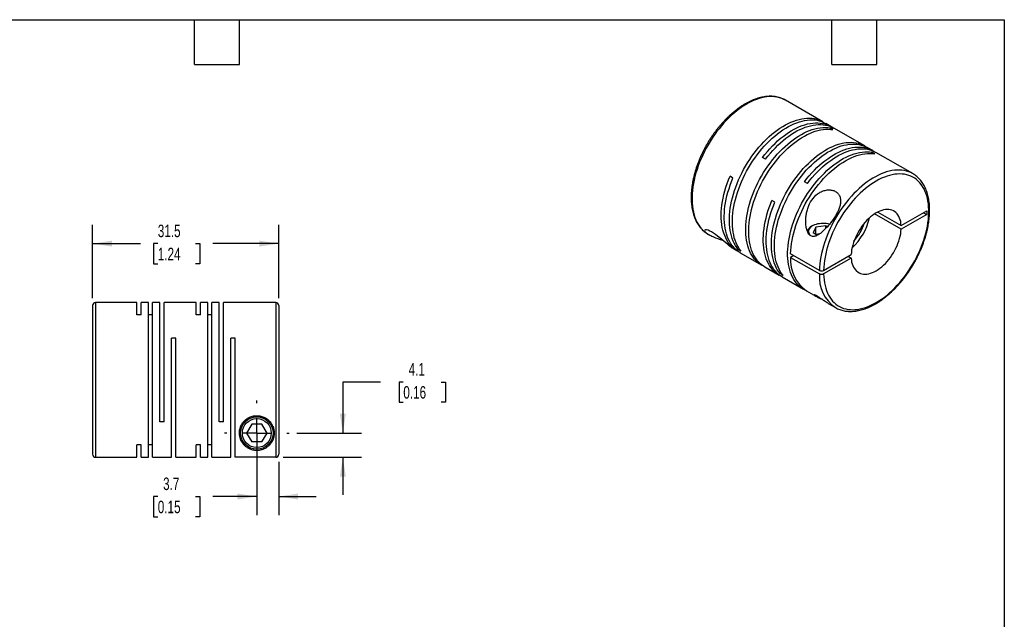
# Model space of a CAD drawing. Header units: millimetres. Extents: x 6 to 273, y 6 to 210.
# Tile 3 of 3: x 106 to 273, y 108 to 210. Entities that reach past the tile are written whole.
import ezdxf

# ---------------------------------------------------------------- set-up
doc = ezdxf.new("R2010")
doc.units = ezdxf.units.MM
doc.linetypes.add('SLD-Center', pattern=[19.05, 15.24, -1.27, 1.27, -1.27])
doc.linetypes.add('SLD-Solid', pattern=[0])
doc.layers.add('CENTER', color=40, linetype='SLD-Center')
doc.layers.add('DIMENSIONS', color=140, linetype='SLD-Solid', lineweight=25)
doc.layers.add('TEXT', color=140, linetype='SLD-Solid', lineweight=25)
doc.styles.add('SLDTEXTSTYLE0', font='TXT', dxfattribs={"width": 0.7})
doc.dimstyles.new('SLDDIMSTYLE0', dxfattribs={"dimtxt": 2.158008, "dimasz": 3.302, "dimexe": 0, "dimexo": 0.0625, "dimgap": 0.539502, "dimtad": 0, "dimtih": 1, "dimtoh": 1, "dimdec": 1, "dimrnd": 1e-09, "dimzin": 12, "dimdsep": 46, "dimtxsty": 'SLDTEXTSTYLE0', "dimsah": 1, "dimcen": 0.09, "dimadec": 0, "dimazin": 3, "dimtfac": 1, "dimtdec": 1, "dimtmove": 0, "dimatfit": 0, "dimfxl": 0, "dimfrac": 2, "dimtolj": 1, "dimtzin": 12, "dimarcsym": 0})
doc.dimstyles.new('SLDDIMSTYLE1', dxfattribs={"dimtxt": 2.158008, "dimasz": 3.302, "dimexe": 0, "dimexo": 0.0625, "dimgap": 0.539502, "dimtad": 0, "dimtih": 1, "dimtoh": 1, "dimdec": 1, "dimrnd": 1e-09, "dimzin": 12, "dimdsep": 46, "dimtxsty": 'SLDTEXTSTYLE0', "dimsah": 1, "dimcen": 0.09, "dimadec": 0, "dimazin": 3, "dimtfac": 1, "dimtdec": 1, "dimtofl": 0, "dimtmove": 0, "dimatfit": 3, "dimfxl": 0, "dimfrac": 2, "dimtolj": 1, "dimtzin": 12, "dimarcsym": 0})

# ---------------------------------------------------------------- blocks, each defined once
blk = doc.blocks.new('_D_5')
at = {"layer": 'DIMENSIONS'}
for p, q in [((146.47, 138.24), (146.47, 125.58)), ((150.17, 134.64), (150.17, 125.58)), ((129.7, 128.76), (128.97, 128.76)), ((128.97, 128.76), (128.97, 125.33)), ((136.11, 128.76), (136.83, 128.76)), ((136.83, 128.76), (136.83, 125.33)), ((146.47, 128.76), (139.03, 128.76)), ((150.17, 128.76), (156.52, 128.76)), ((128.97, 125.33), (129.7, 125.33)), ((136.83, 125.33), (136.11, 125.33))]:
    blk.add_line(p, q, dxfattribs=at)
for points in [[(146.47, 128.76), (143.17, 129.26), (143.17, 128.25)], [(150.17, 128.76), (153.47, 128.25), (153.47, 129.26)]]:
    blk.add_solid(points, dxfattribs=at)
at = {"layer": 'DIMENSIONS', "char_height": 2.117, "attachment_point": 1, "style": 'SLDTEXTSTYLE0'}
for s, insert in [('3.7', (130.6, 131.97)), ('0.15', (129.7, 128.05))]:
    blk.add_mtext(s, dxfattribs=dict(at, insert=insert))
blk = doc.blocks.new('_D_6')
at = {"layer": 'DIMENSIONS'}
for p, q in [((167.39, 148.16), (161.04, 148.16)), ((161.04, 148.16), (161.04, 139.51)), ((171.28, 148.16), (170.56, 148.16)), ((170.56, 148.16), (170.56, 144.73)), ((177.69, 148.16), (178.42, 148.16)), ((178.42, 148.16), (178.42, 144.73)), ((170.56, 144.73), (171.28, 144.73)), ((178.42, 144.73), (177.69, 144.73)), ((153.23, 139.51), (164.21, 139.51)), ((150.94, 135.41), (164.21, 135.41)), ((161.04, 135.41), (161.04, 129.06))]:
    blk.add_line(p, q, dxfattribs=at)
for points in [[(161.04, 139.51), (161.55, 142.81), (160.53, 142.81)], [(161.04, 135.41), (160.53, 132.11), (161.55, 132.11)]]:
    blk.add_solid(points, dxfattribs=at)
at = {"layer": 'DIMENSIONS', "char_height": 2.117, "attachment_point": 1, "style": 'SLDTEXTSTYLE0'}
for s, insert in [('4.1', (172.18, 151.37)), ('0.16', (171.28, 147.46))]:
    blk.add_mtext(s, dxfattribs=dict(at, insert=insert))
blk = doc.blocks.new('_D_7')
at = {"layer": 'DIMENSIONS'}
for p, q in [((118.67, 162.38), (118.67, 174.78)), ((150.17, 162.38), (150.17, 174.78)), ((118.67, 171.61), (126.77, 171.61)), ((129.7, 171.61), (128.97, 171.61)), ((128.97, 171.61), (128.97, 168.18)), ((136.11, 171.61), (136.83, 171.61)), ((136.83, 171.61), (136.83, 168.18)), ((150.17, 171.61), (139.03, 171.61)), ((128.97, 168.18), (129.7, 168.18)), ((136.83, 168.18), (136.11, 168.18))]:
    blk.add_line(p, q, dxfattribs=at)
for points in [[(118.67, 171.61), (121.97, 171.1), (121.97, 172.11)], [(150.17, 171.61), (146.87, 172.11), (146.87, 171.1)]]:
    blk.add_solid(points, dxfattribs=at)
at = {"layer": 'DIMENSIONS', "char_height": 2.117, "attachment_point": 1, "style": 'SLDTEXTSTYLE0'}
for s, insert in [('31.5', (129.7, 174.82)), ('1.24', (129.7, 170.9))]:
    blk.add_mtext(s, dxfattribs=dict(at, insert=insert))
blk = doc.blocks.new('SW_CENTERMARKSYMBOL_2')
at = {"layer": 'CENTER', "color": 0}
for p, q in [((0, 5.08), (0, 5.49)), ((0, 0), (0, 2.54)), ((-5.08, 0), (-5.49, 0)), ((0, 0), (-2.54, 0)), ((0, 0), (0, -2.54)), ((0, 0), (2.54, 0)), ((5.08, 0), (5.49, 0)), ((0, -5.08), (0, -5.49))]:
    blk.add_line(p, q, dxfattribs=at)

msp = doc.modelspace()

# ---------------------------------------------------------------- linework, layer by layer
for p, q in [((242.31, 192.26), (235.98, 195.91)), ((235.99, 195.9), (235.98, 195.91)), ((243.69, 191.46), (242.81, 191.97)), ((244.04, 190.92), (243.54, 191.21)), ((243.54, 190.98), (243.54, 191.21)), ((249.41, 188.15), (244.19, 191.17)), ((250.79, 187.36), (249.92, 187.86)), ((251.15, 186.82), (250.64, 187.11)), ((250.64, 186.87), (250.64, 187.11)), ((257.55, 183.46), (251.3, 187.07)), ((232.62, 185.92), (232.12, 186.21)), ((257.55, 183.46), (257.53, 183.47)), ((227.1, 182.72), (226.6, 183.01)), ((239.73, 181.81), (239.22, 182.1)), ((234.2, 178.62), (233.7, 178.91)), ((251.62, 176.95), (255.59, 174.66)), ((255.59, 174.66), (259.91, 177.16)), ((259.38, 176.85), (259.91, 176.54)), ((259.91, 177.16), (259.91, 176.54)), ((255.59, 174.05), (251.08, 176.65)), ((259.91, 176.54), (255.59, 174.05)), ((240.64, 174.67), (240.43, 174.54)), ((241.15, 174.37), (240.7, 173.41)), ((241.38, 173.01), (240.7, 173.41)), ((242.82, 174.63), (241.15, 174.37)), ((241.15, 173.15), (241.15, 174.37)), ((243.09, 174.48), (242.82, 174.63)), ((242.82, 174.19), (242.82, 174.63)), ((222.88, 173.22), (223.07, 173.11)), ((241.76, 173.24), (241.15, 173.15)), ((227.21, 170.72), (227.83, 170.36)), ((227.97, 170.62), (228.17, 170.74)), ((228.48, 170.33), (227.97, 170.62)), ((228.33, 170.07), (231.97, 167.97)), ((241.74, 167.08), (236.87, 169.89)), ((237.4, 169.58), (236.87, 169.28)), ((236.87, 169.28), (241.74, 166.46)), ((242.45, 167.08), (247.12, 169.77)), ((247.12, 169.16), (242.45, 166.46)), ((246.59, 169.47), (247.12, 169.16)), ((232.47, 167.68), (234.94, 166.26)), ((235.08, 166.52), (235.28, 166.63)), ((235.58, 166.23), (235.08, 166.52)), ((235.44, 165.97), (239.07, 163.87)), ((239.58, 163.58), (241.14, 162.68)), ((118.67, 161.11), (118.67, 135.91)), ((126.17, 161.61), (119.17, 161.61)), ((119.17, 161.61), (119.17, 135.41)), ((126.17, 159.52), (126.17, 161.61)), ((128.12, 161.61), (126.88, 161.61)), ((126.88, 159.52), (126.88, 161.61)), ((128.12, 135.41), (128.12, 161.61)), ((130.07, 161.61), (128.83, 161.61)), ((128.83, 135.41), (128.83, 161.61)), ((130.07, 141.41), (130.07, 161.61)), ((136.22, 161.61), (130.78, 161.61)), ((130.78, 141.41), (130.78, 161.61)), ((136.22, 159.52), (136.22, 161.61)), ((138.17, 161.61), (136.93, 161.61)), ((136.93, 159.52), (136.93, 161.61)), ((138.17, 135.41), (138.17, 161.61)), ((140.12, 161.61), (138.88, 161.61)), ((138.88, 135.41), (138.88, 161.61)), ((140.12, 141.41), (140.12, 161.61)), ((149.67, 161.61), (140.83, 161.61)), ((140.83, 141.41), (140.83, 161.61)), ((149.67, 161.61), (149.67, 135.41)), ((150.17, 161.11), (150.17, 135.91)), ((243.23, 161.47), (244.45, 160.77)), ((126.88, 159.52), (126.17, 159.52)), ((128.83, 159.52), (128.12, 159.52)), ((136.93, 159.52), (136.22, 159.52)), ((138.88, 159.52), (138.17, 159.52)), ((132.73, 155.61), (132.02, 155.61)), ((132.02, 135.41), (132.02, 155.61)), ((132.73, 135.41), (132.73, 155.61)), ((142.78, 155.61), (142.07, 155.61)), ((142.07, 135.41), (142.07, 155.61)), ((142.78, 135.41), (142.78, 155.61)), ((130.78, 141.41), (130.07, 141.41)), ((140.83, 141.41), (140.12, 141.41)), ((145.6, 141.01), (144.74, 139.51)), ((147.34, 141.01), (145.6, 141.01)), ((148.2, 139.51), (147.34, 141.01)), ((144.74, 139.51), (145.6, 138.01)), ((147.34, 138.01), (148.2, 139.51)), ((126.88, 137.5), (126.17, 137.5)), ((126.17, 135.41), (126.17, 137.5)), ((126.88, 135.41), (126.88, 137.5)), ((128.83, 137.5), (128.12, 137.5)), ((136.93, 137.5), (136.22, 137.5)), ((136.22, 135.41), (136.22, 137.5)), ((136.93, 135.41), (136.93, 137.5)), ((138.88, 137.5), (138.17, 137.5)), ((147.34, 138.01), (145.6, 138.01)), ((119.17, 135.41), (126.17, 135.41)), ((126.88, 135.41), (128.12, 135.41)), ((128.83, 135.41), (132.02, 135.41)), ((132.73, 135.41), (136.22, 135.41)), ((136.93, 135.41), (138.17, 135.41)), ((138.88, 135.41), (142.07, 135.41)), ((149.67, 135.41), (142.78, 135.41))]:
    msp.add_line(p, q)
at = {"flags": 128}
for points in [[(235.98, 195.91), (235.97, 195.91), (235.63, 196.09), (235.28, 196.24), (234.91, 196.35), (234.52, 196.44), (234.13, 196.5), (233.71, 196.52), (233.29, 196.52), (232.86, 196.48), (232.42, 196.42), (231.98, 196.32), (231.52, 196.19), (231.06, 196.04), (230.6, 195.85), (230.13, 195.64), (229.66, 195.39), (229.2, 195.12), (228.73, 194.83), (228.26, 194.5), (227.8, 194.15), (227.34, 193.78), (226.88, 193.38), (226.44, 192.96), (226, 192.52), (225.57, 192.06), (225.15, 191.58), (224.74, 191.08), (224.34, 190.56), (223.95, 190.03), (223.58, 189.48), (223.23, 188.93), (222.89, 188.36), (222.56, 187.78), (222.26, 187.19), (221.97, 186.6), (221.7, 186), (221.45, 185.4), (221.22, 184.79), (221.02, 184.19), (220.83, 183.58), (220.67, 182.98), (220.53, 182.38), (220.41, 181.79), (220.31, 181.21), (220.24, 180.63), (220.2, 180.06), (220.17, 179.51), (220.17, 178.97), (220.19, 178.44), (220.24, 177.93), (220.31, 177.43), (220.4, 176.96), (220.52, 176.5), (220.66, 176.06), (220.82, 175.65), (221.01, 175.26), (221.21, 174.89), (221.44, 174.55), (221.68, 174.23), (221.95, 173.94), (222.24, 173.67), (222.54, 173.44), (222.86, 173.23), (222.88, 173.22)], [(227.97, 170.62), (227.73, 170.94), (227.51, 171.29), (227.31, 171.66), (227.13, 172.05), (226.97, 172.47), (226.83, 172.9), (226.72, 173.36), (226.63, 173.84), (226.56, 174.33), (226.52, 174.85), (226.5, 175.37), (226.5, 175.91), (226.53, 176.47), (226.58, 177.03), (226.65, 177.61), (226.75, 178.19), (226.87, 178.78), (227.01, 179.38), (227.18, 179.98), (227.36, 180.58), (227.57, 181.18), (227.8, 181.79), (228.05, 182.39), (228.32, 182.98), (228.6, 183.57), (228.91, 184.16), (229.23, 184.74), (229.57, 185.3), (229.93, 185.86), (230.3, 186.4), (230.68, 186.93), (231.08, 187.44), (231.49, 187.94), (231.91, 188.42), (232.34, 188.88), (232.78, 189.32), (233.22, 189.74), (233.67, 190.13), (234.13, 190.5), (234.59, 190.85), (235.06, 191.17), (235.53, 191.47), (235.99, 191.74), (236.46, 191.98), (236.92, 192.2), (237.39, 192.38), (237.84, 192.54), (238.3, 192.66), (238.74, 192.76), (239.18, 192.83), (239.61, 192.86), (240.03, 192.87), (240.44, 192.84), (240.84, 192.79), (241.22, 192.7), (241.59, 192.59), (241.95, 192.44), (242.29, 192.27), (242.55, 192.1)], [(228.48, 170.33), (228.23, 170.65), (228.01, 171), (227.81, 171.37), (227.63, 171.76), (227.47, 172.18), (227.33, 172.61), (227.22, 173.07), (227.13, 173.55), (227.06, 174.04), (227.02, 174.56), (227, 175.08), (227, 175.62), (227.03, 176.18), (227.08, 176.74), (227.15, 177.32), (227.25, 177.9), (227.37, 178.49), (227.51, 179.09), (227.68, 179.69), (227.86, 180.29), (228.07, 180.89), (228.3, 181.5), (228.55, 182.1), (228.82, 182.69), (229.11, 183.29), (229.41, 183.87), (229.73, 184.45), (230.07, 185.01), (230.43, 185.57), (230.8, 186.11), (231.18, 186.64), (231.58, 187.15), (231.99, 187.65), (232.41, 188.13), (232.84, 188.59), (233.28, 189.03), (233.72, 189.45), (234.18, 189.84), (234.63, 190.21), (235.1, 190.56), (235.56, 190.88), (236.03, 191.18), (236.49, 191.45), (236.96, 191.69), (237.43, 191.91), (237.89, 192.09), (238.35, 192.25), (238.8, 192.37), (239.24, 192.47), (239.68, 192.54), (240.11, 192.57), (240.53, 192.58), (240.94, 192.56), (241.34, 192.5), (241.72, 192.41), (242.09, 192.3), (242.45, 192.15), (242.79, 191.98), (242.81, 191.97)], [(232.12, 186.21), (232.52, 186.72), (232.93, 187.21), (233.35, 187.69), (233.78, 188.15), (234.22, 188.58), (234.67, 189), (235.12, 189.39), (235.58, 189.76), (236.04, 190.1), (236.5, 190.42), (236.97, 190.71), (237.44, 190.98), (237.9, 191.22), (238.37, 191.43), (238.83, 191.61), (239.29, 191.76), (239.74, 191.88), (240.18, 191.98), (240.62, 192.04), (241.05, 192.07), (241.47, 192.07), (241.88, 192.04), (242.27, 191.98), (242.65, 191.89), (243.02, 191.77), (243.37, 191.63), (243.71, 191.45), (243.93, 191.31)], [(232.62, 185.92), (233.02, 186.43), (233.43, 186.92), (233.85, 187.4), (234.28, 187.86), (234.72, 188.29), (235.17, 188.71), (235.62, 189.1), (236.08, 189.47), (236.54, 189.81), (237.01, 190.13), (237.47, 190.42), (237.94, 190.69), (238.41, 190.93), (238.87, 191.14), (239.33, 191.32), (239.79, 191.47), (240.24, 191.59), (240.69, 191.69), (241.12, 191.75), (241.55, 191.78), (241.97, 191.78), (242.38, 191.75), (242.77, 191.69), (243.15, 191.6), (243.52, 191.48), (243.88, 191.34), (244.19, 191.17)], [(232.22, 167.84), (231.94, 167.99), (231.62, 168.2), (231.32, 168.43), (231.03, 168.69), (230.77, 168.98), (230.52, 169.3), (230.3, 169.64), (230.09, 170.01), (229.91, 170.4), (229.75, 170.81), (229.61, 171.25), (229.49, 171.7), (229.4, 172.18), (229.33, 172.67), (229.28, 173.18), (229.26, 173.7), (229.26, 174.24), (229.28, 174.8), (229.33, 175.36), (229.4, 175.93), (229.49, 176.52), (229.61, 177.11), (229.75, 177.7), (229.91, 178.3), (230.09, 178.9), (230.3, 179.51), (230.52, 180.11), (230.77, 180.71), (231.03, 181.31), (231.32, 181.9), (231.62, 182.48), (231.94, 183.06), (232.28, 183.63), (232.63, 184.19), (233, 184.73), (233.38, 185.26), (233.78, 185.78), (234.19, 186.28), (234.61, 186.76), (235.03, 187.22), (235.47, 187.66), (235.92, 188.08), (236.37, 188.48), (236.82, 188.86), (237.29, 189.21), (237.75, 189.54), (238.22, 189.84), (238.68, 190.11), (239.15, 190.36), (239.62, 190.58), (240.08, 190.76), (240.54, 190.93), (240.99, 191.06), (241.44, 191.16), (241.88, 191.23), (242.31, 191.27), (242.73, 191.28), (243.14, 191.26), (243.54, 191.21)], [(232.47, 167.68), (232.45, 167.7), (232.12, 167.91), (231.82, 168.14), (231.54, 168.4), (231.27, 168.69), (231.02, 169.01), (230.8, 169.35), (230.59, 169.72), (230.41, 170.11), (230.25, 170.52), (230.11, 170.96), (229.99, 171.41), (229.9, 171.89), (229.83, 172.38), (229.78, 172.89), (229.76, 173.41), (229.76, 173.95), (229.78, 174.51), (229.83, 175.07), (229.9, 175.64), (229.99, 176.23), (230.11, 176.82), (230.25, 177.41), (230.41, 178.01), (230.59, 178.61), (230.8, 179.22), (231.02, 179.82), (231.27, 180.42), (231.54, 181.02), (231.82, 181.61), (232.12, 182.19), (232.45, 182.77), (232.78, 183.34), (233.14, 183.9), (233.5, 184.44), (233.89, 184.97), (234.28, 185.49), (234.69, 185.99), (235.11, 186.47), (235.54, 186.93), (235.97, 187.37), (236.42, 187.79), (236.87, 188.19), (237.33, 188.57), (237.79, 188.92), (238.25, 189.25), (238.72, 189.55), (239.19, 189.82), (239.65, 190.07), (240.12, 190.29), (240.58, 190.47), (241.04, 190.64), (241.49, 190.77), (241.94, 190.87), (242.38, 190.94), (242.81, 190.98), (243.23, 190.99), (243.64, 190.97), (244.04, 190.92)], [(235.08, 166.52), (234.84, 166.84), (234.61, 167.18), (234.41, 167.55), (234.23, 167.95), (234.07, 168.36), (233.94, 168.8), (233.83, 169.26), (233.73, 169.74), (233.67, 170.23), (233.62, 170.74), (233.6, 171.27), (233.61, 171.81), (233.63, 172.37), (233.68, 172.93), (233.76, 173.51), (233.86, 174.09), (233.98, 174.68), (234.12, 175.28), (234.28, 175.88), (234.47, 176.48), (234.68, 177.08), (234.91, 177.68), (235.15, 178.28), (235.42, 178.88), (235.71, 179.47), (236.02, 180.06), (236.34, 180.63), (236.68, 181.2), (237.03, 181.75), (237.4, 182.3), (237.79, 182.83), (238.19, 183.34), (238.59, 183.84), (239.01, 184.32), (239.44, 184.78), (239.88, 185.21), (240.33, 185.63), (240.78, 186.03), (241.24, 186.4), (241.7, 186.75), (242.17, 187.07), (242.63, 187.37), (243.1, 187.64), (243.57, 187.88), (244.03, 188.09), (244.49, 188.28), (244.95, 188.44), (245.4, 188.56), (245.85, 188.66), (246.29, 188.72), (246.72, 188.76), (247.14, 188.77), (247.54, 188.74), (247.94, 188.69), (248.33, 188.6), (248.7, 188.49), (249.05, 188.34), (249.39, 188.17), (249.66, 188)], [(235.58, 166.23), (235.34, 166.55), (235.12, 166.89), (234.92, 167.26), (234.73, 167.66), (234.58, 168.07), (234.44, 168.51), (234.33, 168.97), (234.24, 169.45), (234.17, 169.94), (234.13, 170.45), (234.11, 170.98), (234.11, 171.52), (234.14, 172.08), (234.19, 172.64), (234.26, 173.22), (234.36, 173.8), (234.48, 174.39), (234.62, 174.99), (234.78, 175.59), (234.97, 176.19), (235.18, 176.79), (235.41, 177.39), (235.66, 178), (235.92, 178.59), (236.21, 179.18), (236.52, 179.77), (236.84, 180.34), (237.18, 180.91), (237.54, 181.46), (237.91, 182.01), (238.29, 182.54), (238.69, 183.05), (239.1, 183.55), (239.52, 184.03), (239.95, 184.49), (240.38, 184.92), (240.83, 185.34), (241.28, 185.74), (241.74, 186.11), (242.2, 186.46), (242.67, 186.78), (243.13, 187.08), (243.6, 187.35), (244.07, 187.59), (244.53, 187.8), (244.99, 187.99), (245.45, 188.15), (245.9, 188.27), (246.35, 188.37), (246.79, 188.44), (247.22, 188.47), (247.64, 188.48), (248.05, 188.45), (248.44, 188.4), (248.83, 188.31), (249.2, 188.2), (249.55, 188.05), (249.89, 187.88), (249.92, 187.86)], [(239.33, 163.74), (239.05, 163.89), (238.73, 164.09), (238.43, 164.33), (238.14, 164.59), (237.88, 164.88), (237.63, 165.2), (237.4, 165.54), (237.2, 165.91), (237.01, 166.3), (236.85, 166.71), (236.71, 167.15), (236.6, 167.6), (236.5, 168.07), (236.43, 168.57), (236.39, 169.08), (236.36, 169.6), (236.36, 170.14), (236.39, 170.69), (236.43, 171.26), (236.5, 171.83), (236.6, 172.41), (236.71, 173), (236.85, 173.6), (237.01, 174.2), (237.2, 174.8), (237.4, 175.4), (237.63, 176.01), (237.88, 176.61), (238.14, 177.2), (238.43, 177.8), (238.73, 178.38), (239.05, 178.96), (239.39, 179.53), (239.74, 180.08), (240.11, 180.63), (240.49, 181.16), (240.89, 181.67), (241.29, 182.17), (241.71, 182.66), (242.14, 183.12), (242.58, 183.56), (243.02, 183.98), (243.47, 184.38), (243.93, 184.76), (244.39, 185.11), (244.86, 185.43), (245.32, 185.74), (245.79, 186.01), (246.26, 186.25), (246.72, 186.47), (247.18, 186.66), (247.64, 186.82), (248.1, 186.95), (248.54, 187.05), (248.98, 187.13), (249.41, 187.17), (249.83, 187.18), (250.24, 187.16), (250.64, 187.11)], [(236.87, 169.89), (236.89, 170.45), (236.94, 171.03), (237.02, 171.62), (237.12, 172.22), (237.24, 172.82), (237.39, 173.43), (237.56, 174.05), (237.75, 174.66), (237.96, 175.28), (238.2, 175.89), (238.46, 176.51), (238.74, 177.12), (239.04, 177.72), (239.35, 178.32), (239.69, 178.9), (240.04, 179.48), (240.41, 180.04), (240.79, 180.59), (241.19, 181.13), (241.6, 181.65), (242.02, 182.15), (242.46, 182.63), (242.9, 183.09), (243.35, 183.53), (243.81, 183.95), (244.28, 184.34), (244.75, 184.71), (245.22, 185.05), (245.7, 185.37), (246.17, 185.65), (246.65, 185.91), (247.13, 186.14), (247.6, 186.34), (248.07, 186.51), (248.54, 186.65), (248.99, 186.75), (249.44, 186.83), (249.89, 186.87), (250.32, 186.89), (250.74, 186.87), (251.15, 186.82)], [(239.22, 182.1), (239.62, 182.62), (240.03, 183.11), (240.45, 183.59), (240.89, 184.04), (241.33, 184.48), (241.77, 184.89), (242.23, 185.29), (242.68, 185.66), (243.15, 186), (243.61, 186.32), (244.08, 186.61), (244.54, 186.88), (245.01, 187.12), (245.48, 187.33), (245.94, 187.51), (246.39, 187.66), (246.85, 187.78), (247.29, 187.87), (247.73, 187.94), (248.16, 187.97), (248.57, 187.97), (248.98, 187.94), (249.38, 187.88), (249.76, 187.79), (250.13, 187.67), (250.48, 187.52), (250.82, 187.34), (251.04, 187.21)], [(239.73, 181.81), (240.12, 182.33), (240.54, 182.82), (240.96, 183.3), (241.39, 183.75), (241.83, 184.19), (242.27, 184.61), (242.73, 185), (243.19, 185.37), (243.65, 185.71), (244.11, 186.03), (244.58, 186.32), (245.05, 186.59), (245.51, 186.83), (245.98, 187.04), (246.44, 187.22), (246.9, 187.37), (247.35, 187.49), (247.79, 187.58), (248.23, 187.65), (248.66, 187.68), (249.08, 187.68), (249.48, 187.65), (249.88, 187.59), (250.26, 187.5), (250.63, 187.38), (250.98, 187.23), (251.3, 187.07)], [(257.53, 183.47), (257.21, 183.63), (256.86, 183.78), (256.49, 183.9), (256.1, 183.99), (255.71, 184.05), (255.3, 184.07), (254.87, 184.07), (254.44, 184.03), (254, 183.97), (253.56, 183.87), (253.1, 183.75), (252.64, 183.59), (252.18, 183.41), (251.72, 183.19), (251.25, 182.95), (250.78, 182.68), (250.31, 182.39), (249.84, 182.06), (249.38, 181.71), (248.92, 181.34), (248.47, 180.94), (248.02, 180.52), (247.58, 180.08), (247.15, 179.62), (246.73, 179.14), (246.32, 178.64), (245.92, 178.13), (245.53, 177.6), (245.16, 177.05), (244.8, 176.49), (244.46, 175.93), (244.14, 175.35), (243.83, 174.76), (243.55, 174.17), (243.28, 173.57), (243.03, 172.97), (242.8, 172.36), (242.59, 171.76), (242.41, 171.15), (242.24, 170.55), (242.1, 169.95), (241.98, 169.36), (241.88, 168.77), (241.81, 168.2), (241.76, 167.63), (241.74, 167.08)], [(242.45, 166.46), (242.47, 165.95), (242.52, 165.45), (242.59, 164.97), (242.69, 164.51), (242.81, 164.07), (242.95, 163.64), (243.11, 163.24), (243.29, 162.87), (243.5, 162.51), (243.73, 162.18), (243.98, 161.88), (244.24, 161.61), (244.53, 161.36), (244.83, 161.14), (245.15, 160.94), (245.49, 160.78), (245.84, 160.64), (246.21, 160.54), (246.59, 160.47), (246.98, 160.42), (247.39, 160.41), (247.8, 160.43), (248.23, 160.47), (248.66, 160.55), (249.1, 160.66), (249.55, 160.79), (250, 160.96), (250.45, 161.16), (250.91, 161.38), (251.37, 161.63), (251.83, 161.91), (252.28, 162.22), (252.74, 162.55), (253.19, 162.9), (253.63, 163.28), (254.07, 163.69), (254.51, 164.11), (254.93, 164.56), (255.35, 165.02), (255.75, 165.5), (256.14, 166), (256.52, 166.52), (256.89, 167.05), (257.24, 167.59), (257.58, 168.14), (257.9, 168.71), (258.2, 169.28), (258.48, 169.86), (258.75, 170.44), (258.99, 171.03), (259.22, 171.62), (259.42, 172.21), (259.61, 172.81), (259.77, 173.39), (259.91, 173.98), (260.02, 174.56), (260.12, 175.13), (260.19, 175.69), (260.23, 176.25), (260.26, 176.79), (260.26, 177.32), (260.23, 177.83), (260.19, 178.33), (260.12, 178.81), (260.02, 179.28), (259.91, 179.72), (259.77, 180.15), (259.61, 180.55), (259.42, 180.93), (259.22, 181.28), (258.99, 181.61), (258.75, 181.92), (258.48, 182.2), (258.2, 182.45), (257.9, 182.67), (257.58, 182.87), (257.24, 183.03), (256.89, 183.17), (256.52, 183.27), (256.14, 183.35), (255.75, 183.4), (255.35, 183.41), (254.93, 183.4), (254.51, 183.35), (254.07, 183.28), (253.63, 183.17), (253.19, 183.04), (252.74, 182.87), (252.28, 182.68), (251.83, 182.46), (251.37, 182.21), (250.91, 181.93), (250.45, 181.63), (250, 181.3), (249.55, 180.95), (249.1, 180.57), (248.66, 180.17), (248.23, 179.74), (247.8, 179.3), (247.39, 178.84), (246.98, 178.36), (246.59, 177.86), (246.21, 177.34), (245.84, 176.82), (245.49, 176.28), (245.15, 175.72), (244.83, 175.16), (244.53, 174.59), (244.24, 174.01), (243.98, 173.42), (243.73, 172.84), (243.5, 172.25), (243.29, 171.65), (243.11, 171.06), (242.95, 170.47), (242.81, 169.89), (242.69, 169.31), (242.59, 168.74), (242.52, 168.17), (242.47, 167.62), (242.45, 167.08)], [(228.09, 170.23), (228.06, 170.24), (227.72, 170.43), (227.4, 170.65), (227.09, 170.9), (226.81, 171.18), (226.54, 171.48), (226.3, 171.82), (226.08, 172.18), (225.87, 172.56), (225.7, 172.97), (225.54, 173.4), (225.41, 173.86), (225.3, 174.33), (225.22, 174.83), (225.16, 175.34), (225.13, 175.87), (225.12, 176.42), (225.13, 176.98), (225.17, 177.55), (225.24, 178.13), (225.32, 178.73), (225.44, 179.33), (225.57, 179.94), (225.73, 180.55), (225.91, 181.16), (226.12, 181.78), (226.35, 182.4), (226.6, 183.01)], [(228.33, 170.07), (228.03, 170.26), (227.73, 170.49), (227.44, 170.75), (227.17, 171.04), (226.92, 171.35), (226.69, 171.69), (226.49, 172.05), (226.3, 172.44), (226.13, 172.85), (225.99, 173.28), (225.87, 173.73), (225.78, 174.21), (225.7, 174.7), (225.65, 175.2), (225.62, 175.73), (225.62, 176.26), (225.64, 176.81), (225.68, 177.38), (225.75, 177.95), (225.84, 178.53), (225.96, 179.12), (226.09, 179.71), (226.25, 180.31), (226.43, 180.91), (226.63, 181.52), (226.85, 182.12), (227.1, 182.72)], [(235.19, 166.12), (234.96, 166.25), (234.64, 166.45), (234.33, 166.68), (234.04, 166.94), (233.78, 167.23), (233.53, 167.54), (233.3, 167.88), (233.09, 168.24), (232.9, 168.63), (232.74, 169.04), (232.6, 169.47), (232.48, 169.92), (232.38, 170.39), (232.31, 170.88), (232.26, 171.39), (232.23, 171.91), (232.22, 172.45), (232.25, 173), (232.29, 173.56), (232.36, 174.14), (232.45, 174.72), (232.56, 175.31), (232.7, 175.9), (232.85, 176.5), (233.03, 177.1), (233.24, 177.71), (233.46, 178.31), (233.7, 178.91)], [(235.44, 165.97), (235.14, 166.16), (234.83, 166.39), (234.55, 166.65), (234.28, 166.94), (234.03, 167.25), (233.8, 167.59), (233.59, 167.95), (233.41, 168.34), (233.24, 168.75), (233.1, 169.18), (232.98, 169.63), (232.88, 170.1), (232.81, 170.59), (232.76, 171.1), (232.73, 171.62), (232.73, 172.16), (232.75, 172.71), (232.79, 173.27), (232.86, 173.85), (232.95, 174.43), (233.06, 175.02), (233.2, 175.61), (233.36, 176.21), (233.54, 176.81), (233.74, 177.42), (233.96, 178.02), (234.2, 178.62)], [(255.59, 174.66), (255.55, 175.01), (255.5, 175.34), (255.42, 175.65), (255.32, 175.94), (255.19, 176.21), (255.04, 176.46), (254.88, 176.67), (254.69, 176.86), (254.48, 177.03), (254.26, 177.16), (254.01, 177.26), (253.76, 177.34), (253.49, 177.38), (253.21, 177.39), (252.91, 177.37), (252.61, 177.32), (252.3, 177.23), (251.99, 177.12), (251.67, 176.98), (251.35, 176.81), (251.03, 176.61), (250.71, 176.39), (250.4, 176.14), (250.09, 175.86), (249.79, 175.56), (249.5, 175.25), (249.21, 174.91), (248.94, 174.56), (248.69, 174.19), (248.45, 173.81), (248.22, 173.41), (248.01, 173.01), (247.83, 172.6), (247.66, 172.19), (247.51, 171.78), (247.39, 171.37), (247.28, 170.96), (247.2, 170.55), (247.15, 170.16), (247.12, 169.77)], [(240.31, 172.9), (240.17, 173.04), (240.06, 173.19), (239.98, 173.36), (239.93, 173.52), (239.92, 173.69), (239.94, 173.86), (240, 174.02), (240.09, 174.18), (240.21, 174.33), (240.36, 174.47), (240.54, 174.61), (240.74, 174.72), (240.97, 174.83), (241.22, 174.92), (241.48, 174.99), (241.76, 175.04), (242.04, 175.07), (242.33, 175.08), (242.62, 175.07), (242.91, 175.05), (243.19, 175), (243.46, 174.93), (243.47, 174.93)], [(227.22, 170.72), (226.99, 170.86), (226.77, 171.01), (226.54, 171.18), (226.23, 171.44), (225.87, 171.73), (225.54, 172.01), (225.19, 172.32), (224.85, 172.6), (224.49, 172.88), (224.15, 173.14), (223.81, 173.37), (223.48, 173.58), (223.17, 173.74), (222.88, 173.86), (222.63, 173.93), (222.44, 173.95), (222.32, 173.9), (222.3, 173.8), (222.36, 173.67), (222.44, 173.57), (222.56, 173.46), (222.88, 173.23), (222.88, 173.23)], [(247.12, 169.16), (247.15, 168.81), (247.2, 168.48), (247.28, 168.17), (247.39, 167.88), (247.51, 167.61), (247.66, 167.37), (247.83, 167.15), (248.01, 166.96), (248.22, 166.8), (248.45, 166.66), (248.69, 166.56), (248.94, 166.49), (249.21, 166.45), (249.5, 166.43), (249.79, 166.45), (250.09, 166.51), (250.4, 166.59), (250.71, 166.7), (251.03, 166.84), (251.35, 167.01), (251.67, 167.21), (251.99, 167.44), (252.3, 167.69), (252.61, 167.96), (252.91, 168.26), (253.21, 168.58), (253.49, 168.91), (253.76, 169.27), (254.01, 169.64), (254.26, 170.02), (254.48, 170.41), (254.69, 170.81), (254.88, 171.22), (255.04, 171.63), (255.19, 172.04), (255.32, 172.45), (255.42, 172.86), (255.5, 173.27), (255.55, 173.66), (255.59, 174.05)], [(244.45, 160.77), (244.46, 160.76), (244.47, 160.76)]]:
    msp.add_lwpolyline(points, dxfattribs=at)
for radius in [2.75, 2.45]:
    msp.add_circle((146.47, 139.51), radius)
for centre, radius, start, end in [((240.6, 178.11), 9.84, 312.5676, 347.4378), ((239.8, 178.58), 10.19, 319.8953, 340.1101), ((241.17, 173.1), 1.63, 117.28, 156.5358), ((243.35, 168.87), 6.5, 176.4343, 234.4681), ((248.09, 166), 6.37, 175.7912, 235.1112), ((119.17, 161.11), 0.5, 90, 180), ((149.67, 161.11), 0.5, 0, 90), ((119.17, 135.91), 0.5, 180, 270)]:
    msp.add_arc(centre, radius, start, end)
for points, knots in [([(235.99, 195.9), (235.95, 195.92), (235.81, 196.01), (235.54, 196.14), (235.19, 196.28), (234.82, 196.39), (234.45, 196.48), (234.06, 196.54), (233.66, 196.57), (233.25, 196.57), (232.83, 196.55), (232.41, 196.49), (231.97, 196.41), (231.54, 196.3), (231.09, 196.17), (230.65, 196), (230.2, 195.81), (229.75, 195.6), (229.29, 195.36), (228.84, 195.09), (228.39, 194.8), (227.95, 194.48), (227.51, 194.15), (227.07, 193.79), (226.64, 193.41), (226.21, 193.01), (225.79, 192.59), (225.38, 192.15), (224.98, 191.7), (224.59, 191.23), (224.21, 190.74), (223.85, 190.24), (223.49, 189.73), (223.15, 189.21), (222.82, 188.67), (222.51, 188.13), (222.21, 187.58), (221.93, 187.02), (221.67, 186.46), (221.43, 185.89), (221.2, 185.32), (220.99, 184.74), (220.8, 184.17), (220.63, 183.6), (220.48, 183.03), (220.35, 182.46), (220.24, 181.9), (220.16, 181.34), (220.09, 180.79), (220.04, 180.25), (220.02, 179.71), (220.02, 179.19), (220.04, 178.68), (220.08, 178.18), (220.15, 177.7), (220.23, 177.23), (220.34, 176.78), (220.47, 176.35), (220.63, 175.93), (220.8, 175.54), (220.99, 175.17), (221.21, 174.82), (221.44, 174.49), (221.69, 174.19), (221.96, 173.91), (222.25, 173.65), (222.55, 173.43), (222.76, 173.28), (222.88, 173.22), (222.88, 173.22)], [0, 0, 0, 0, 0.005551, 0.02038, 0.035211, 0.050063, 0.064953, 0.079897, 0.094904, 0.109979, 0.125122, 0.140329, 0.155592, 0.170903, 0.186252, 0.20163, 0.217029, 0.232441, 0.24786, 0.263281, 0.278701, 0.294116, 0.309527, 0.32493, 0.340328, 0.355718, 0.371102, 0.38648, 0.401852, 0.417219, 0.432582, 0.447941, 0.463298, 0.478652, 0.494005, 0.509358, 0.524711, 0.540065, 0.555421, 0.570779, 0.58614, 0.601506, 0.616877, 0.632253, 0.647636, 0.663025, 0.678423, 0.693828, 0.709241, 0.724663, 0.740092, 0.755529, 0.77097, 0.786415, 0.801858, 0.817294, 0.832717, 0.848118, 0.86349, 0.878822, 0.894103, 0.909325, 0.924479, 0.939562, 0.954573, 0.96952, 0.984411, 0.999263, 1, 1, 1, 1]), ([(244.47, 160.76), (244.53, 160.73), (244.7, 160.63), (245, 160.49), (245.35, 160.36), (245.72, 160.26), (246.1, 160.18), (246.49, 160.13), (246.89, 160.11), (247.3, 160.12), (247.72, 160.15), (248.15, 160.21), (248.59, 160.3), (249.03, 160.42), (249.47, 160.56), (249.92, 160.73), (250.37, 160.93), (250.82, 161.15), (251.27, 161.4), (251.72, 161.68), (252.17, 161.98), (252.62, 162.3), (253.06, 162.64), (253.49, 163.01), (253.92, 163.39), (254.35, 163.8), (254.76, 164.22), (255.17, 164.66), (255.57, 165.12), (255.95, 165.6), (256.33, 166.09), (256.69, 166.59), (257.04, 167.11), (257.38, 167.63), (257.7, 168.17), (258.01, 168.72), (258.3, 169.27), (258.57, 169.83), (258.83, 170.4), (259.07, 170.97), (259.29, 171.54), (259.5, 172.11), (259.68, 172.69), (259.84, 173.26), (259.99, 173.83), (260.11, 174.4), (260.21, 174.96), (260.3, 175.51), (260.35, 176.06), (260.39, 176.6), (260.41, 177.13), (260.4, 177.65), (260.38, 178.15), (260.33, 178.65), (260.26, 179.13), (260.16, 179.59), (260.05, 180.03), (259.91, 180.46), (259.75, 180.87), (259.57, 181.26), (259.37, 181.62), (259.15, 181.97), (258.91, 182.29), (258.66, 182.58), (258.38, 182.85), (258.09, 183.1), (257.81, 183.31), (257.61, 183.42), (257.53, 183.47)], [0, 0, 0, 0, 0.008574, 0.023416, 0.038265, 0.053141, 0.06806, 0.083037, 0.098078, 0.113188, 0.128366, 0.143605, 0.158898, 0.174236, 0.18961, 0.20501, 0.220428, 0.235857, 0.251291, 0.266727, 0.28216, 0.297589, 0.313012, 0.328428, 0.343838, 0.35924, 0.374637, 0.390027, 0.405412, 0.420793, 0.436169, 0.451542, 0.466912, 0.48228, 0.497648, 0.513015, 0.528383, 0.543752, 0.559123, 0.574496, 0.589873, 0.605255, 0.620642, 0.636034, 0.651434, 0.66684, 0.682254, 0.697677, 0.713107, 0.728546, 0.743992, 0.759445, 0.774902, 0.790361, 0.805817, 0.821264, 0.836696, 0.852104, 0.867479, 0.882811, 0.898089, 0.913305, 0.928452, 0.943527, 0.958532, 0.973474, 0.988366, 1, 1, 1, 1]), ([(244.46, 176.32), (244.71, 176.73), (244.92, 177.17), (245.16, 177.82), (245.22, 178.04), (245.3, 178.47), (245.32, 178.68), (245.32, 179.1), (245.29, 179.29), (245.17, 179.66), (245.08, 179.83), (244.86, 180.14), (244.72, 180.27), (244.39, 180.49), (244.21, 180.57), (243.81, 180.68), (243.6, 180.71), (243.15, 180.72), (242.93, 180.69), (242.48, 180.58), (242.26, 180.5), (241.83, 180.3), (241.63, 180.17), (241.05, 179.74), (240.72, 179.38), (240.18, 178.58), (239.97, 178.16), (239.73, 177.48), (239.66, 177.24), (239.55, 176.78), (239.51, 176.55), (239.45, 176.07), (239.43, 175.84), (239.42, 175.36), (239.42, 175.12), (239.47, 174.65), (239.5, 174.41), (239.61, 173.95), (239.68, 173.73), (239.88, 173.32), (240.01, 173.13), (240.26, 172.94), (240.34, 172.89), (240.52, 172.83), (240.62, 172.82), (240.8, 172.82), (240.89, 172.83), (241.08, 172.88), (241.16, 172.91), (241.43, 173.03), (241.6, 173.13), (241.94, 173.37), (242.1, 173.5), (242.42, 173.79), (242.58, 173.94), (242.89, 174.26), (243.05, 174.42), (243.35, 174.77), (243.5, 174.95), (243.93, 175.51), (244.21, 175.9), (244.46, 176.32)], [0, 0, 0, 0, 0.0625, 0.0625, 0.09375, 0.09375, 0.125, 0.125, 0.15625, 0.15625, 0.1875, 0.1875, 0.21875, 0.21875, 0.25, 0.25, 0.28125, 0.28125, 0.3125, 0.3125, 0.34375, 0.34375, 0.375, 0.375, 0.4375, 0.4375, 0.5, 0.5, 0.53125, 0.53125, 0.5625, 0.5625, 0.59375, 0.59375, 0.625, 0.625, 0.65625, 0.65625, 0.6875, 0.6875, 0.71875, 0.71875, 0.734375, 0.734375, 0.75, 0.75, 0.765625, 0.765625, 0.78125, 0.78125, 0.8125, 0.8125, 0.84375, 0.84375, 0.875, 0.875, 0.90625, 0.90625, 0.9375, 0.9375, 1, 1, 1, 1]), ([(222.88, 173.23), (222.97, 173.17), (223.17, 173.05), (223.52, 172.87), (223.91, 172.7), (224.33, 172.53), (224.75, 172.38), (225.07, 172.28), (225.27, 172.21), (225.33, 172.2)], [0, 0, 0, 0, 0.162056, 0.324162, 0.49241, 0.660682, 0.802884, 0.945082, 1, 1, 1, 1]), ([(241.74, 167.08), (241.83, 167.02), (241.96, 166.99), (242.22, 166.99), (242.35, 167.02), (242.45, 167.08)], [0, 0, 0, 0, 0.5, 0.5, 1, 1, 1, 1]), ([(242.45, 166.46), (242.35, 166.41), (242.22, 166.38), (241.96, 166.38), (241.83, 166.41), (241.74, 166.46)], [0, 0, 0, 0, 0.5, 0.5, 1, 1, 1, 1]), ([(243.23, 161.48), (243.22, 161.48), (243.12, 161.53), (242.9, 161.67), (242.6, 161.87), (242.3, 162.08), (242.06, 162.24), (241.85, 162.39), (241.64, 162.53), (241.45, 162.66), (241.29, 162.75), (241.14, 162.84), (241.01, 162.89), (240.93, 162.91), (240.88, 162.92), (240.86, 162.9), (240.89, 162.85), (240.98, 162.78), (241.13, 162.68), (241.34, 162.57), (241.59, 162.45), (241.84, 162.34), (242.01, 162.26), (242.08, 162.23)], [0, 0, 0, 0, 0.008028, 0.078845, 0.151612, 0.201913, 0.253387, 0.286216, 0.319844, 0.36542, 0.39104, 0.417642, 0.469289, 0.502695, 0.536902, 0.587826, 0.639977, 0.706799, 0.775269, 0.841054, 0.908602, 0.96004, 1, 1, 1, 1]), ([(149.42, 139.51), (149.42, 139.86), (149.36, 140.23), (149.14, 140.78), (149.04, 140.96), (148.81, 141.31), (148.67, 141.48), (148.35, 141.79), (148.17, 141.93), (147.77, 142.16), (147.55, 142.26), (147.1, 142.4), (146.85, 142.44), (146.37, 142.46), (146.13, 142.45), (145.66, 142.35), (145.43, 142.28), (145, 142.08), (144.81, 141.96), (144.46, 141.68), (144.3, 141.52), (144.03, 141.18), (143.92, 141.01), (143.65, 140.46), (143.56, 140.09), (143.5, 139.37), (143.54, 139.04), (143.67, 138.57), (143.72, 138.41), (143.86, 138.13), (143.93, 137.99), (144.11, 137.73), (144.2, 137.61), (144.42, 137.38), (144.54, 137.27), (144.8, 137.07), (144.95, 136.97), (145.27, 136.81), (145.44, 136.73), (145.84, 136.62), (146.07, 136.57), (146.43, 136.55), (146.55, 136.55), (146.79, 136.57), (146.91, 136.59), (147.13, 136.63), (147.23, 136.65), (147.43, 136.71), (147.52, 136.75), (147.78, 136.86), (147.94, 136.94), (148.23, 137.13), (148.36, 137.24), (148.6, 137.46), (148.7, 137.57), (148.89, 137.82), (148.98, 137.95), (149.13, 138.23), (149.2, 138.37), (149.36, 138.83), (149.42, 139.15), (149.42, 139.51)], [0, 0, 0, 0, 0.0625, 0.0625, 0.09375, 0.09375, 0.125, 0.125, 0.15625, 0.15625, 0.1875, 0.1875, 0.21875, 0.21875, 0.25, 0.25, 0.28125, 0.28125, 0.3125, 0.3125, 0.34375, 0.34375, 0.375, 0.375, 0.4375, 0.4375, 0.5, 0.5, 0.53125, 0.53125, 0.5625, 0.5625, 0.59375, 0.59375, 0.625, 0.625, 0.65625, 0.65625, 0.6875, 0.6875, 0.71875, 0.71875, 0.734375, 0.734375, 0.75, 0.75, 0.765625, 0.765625, 0.78125, 0.78125, 0.8125, 0.8125, 0.84375, 0.84375, 0.875, 0.875, 0.90625, 0.90625, 0.9375, 0.9375, 1, 1, 1, 1]), ([(149.67, 135.41), (149.8, 135.41), (149.93, 135.47), (150.12, 135.65), (150.17, 135.78), (150.17, 135.91)], [0, 0, 0, 0, 0.5, 0.5, 1, 1, 1, 1])]:
    msp.add_open_spline(points, degree=3, knots=knots)
at = {"layer": 'TEXT'}
for p, q in [((6.35, 209.55), (273.05, 209.55)), ((135.89, 201.93), (135.89, 209.55)), ((143.51, 201.93), (143.51, 209.55)), ((243.84, 201.93), (243.84, 209.55)), ((251.46, 201.93), (251.46, 209.55)), ((273.05, 209.55), (273.05, 6.35)), ((135.89, 201.93), (143.51, 201.93)), ((243.84, 201.93), (251.46, 201.93))]:
    msp.add_line(p, q, dxfattribs=at)

# ---------------------------------------------------------------- block references
at = {"layer": 'CENTER'}
msp.add_blockref('SW_CENTERMARKSYMBOL_2', (146.47, 139.51), dxfattribs=at)

# ---------------------------------------------------------------- dimensions: what is measured, and where the dimension line sits
at = {"layer": 'DIMENSIONS'}
for base, p1, p2, dimstyle, picture, middle in [((118.67, 171.61), (150.17, 161.11), (118.67, 161.11), 'SLDDIMSTYLE1', '_D_7', (132.9, 171.61)), ((150.17, 128.76), (146.47, 139.51), (150.17, 135.91), 'SLDDIMSTYLE0', '_D_5', (132.9, 128.76))]:
    dim = msp.add_linear_dim(base=base, p1=p1, p2=p2, dimstyle=dimstyle, dxfattribs=at)
    dim.commit()
    dim.dimension.update_dxf_attribs({"geometry": picture, "text_midpoint": middle, "dimtype": 160})
dim = msp.add_linear_dim(base=(161.04, 139.51), p1=(149.67, 135.41), p2=(151.96, 139.51), angle=90, dimstyle='SLDDIMSTYLE0', dxfattribs=at)
dim.commit()
dim.dimension.update_dxf_attribs({"geometry": '_D_6', "text_midpoint": (161.04, 148.16), "dimtype": 160})

doc.saveas('drawing.dxf')
